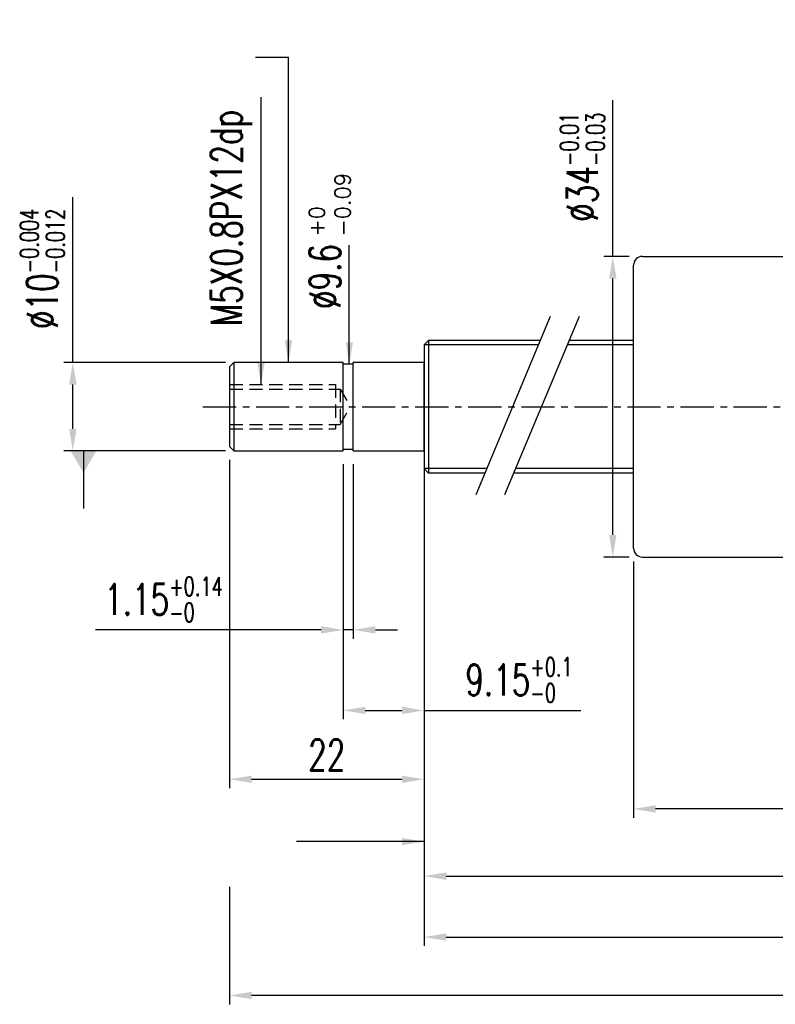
# Model space of a CAD drawing. Extents: x -429 to -114, y 37 to 179.
# Tile 1 of 58: x -429 to -344, y 37 to 149. Entities that reach past the tile are written whole.
import ezdxf

# ---------------------------------------------------------------- set-up
doc = ezdxf.new("R2010")
doc.units = 0
doc.header["$MEASUREMENT"] = 0
doc.header["$PDMODE"] = 2
doc.linetypes.add('CENTER', pattern=[2, 1.25, -0.25, 0.25, -0.25])
doc.linetypes.add('DASHED', pattern=[0.75, 0.5, -0.25])
doc.layers.get('DEFPOINTS').update_dxf_attribs({"linetype": 'CONTINUOUS'})
for name, color, linetype in [('CL', 1, 'CENTER'), ('DIM', 4, 'CONTINUOUS'), ('HID', 2, 'DASHED'), ('OUT', 3, 'CONTINUOUS')]:
    doc.layers.add(name, color=color, linetype=linetype)
doc.styles.add('DIM-7', font='SIMPLEX.shx', dxfattribs={"width": 0.7, "bigfont": 'chineset.shx'})
doc.styles.add('STYLE1', font='txt.shx')
doc.dimstyles.new('CNS', dxfattribs={"dimtxt": 3.5, "dimasz": 2.5, "dimexe": 1, "dimexo": 1.5, "dimgap": 0.09, "dimtad": 0, "dimdsep": 46, "dimtxsty": 'DIM-7', "dimcen": 0.09, "dimclrd": 1, "dimclre": 1, "dimclrt": 4, "dimadec": 0, "dimazin": 0, "dimtfac": 1, "dimtix": 1, "dimtmove": 2, "dimatfit": 3, "dimfxl": 1, "dimtvp": 0.971429, "dimtolj": 1, "dimarcsym": 0})
doc.dimstyles.get("Standard").update_dxf_attribs({"dimtxt": 0.18, "dimasz": 0.18, "dimexe": 0.18, "dimexo": 0.0625, "dimgap": 0.09, "dimtad": 0, "dimtih": 1, "dimtoh": 1, "dimdec": 4, "dimzin": 0, "dimdsep": 46, "dimtxsty": 'STANDARD', "dimcen": 0.09, "dimadec": 0, "dimazin": 0, "dimtfac": 1, "dimtdec": 4, "dimtofl": 0, "dimtmove": 0, "dimatfit": 0, "dimfxl": 1, "dimtolj": 1, "dimtzin": 0, "dimarcsym": 0})

# ---------------------------------------------------------------- blocks, each defined once
blk = doc.blocks.new('*D22')
at = {"layer": 'DEFPOINTS', "color": 0, "transparency": 16777216}
for p in [(-362.08, 121.75), (-358.74, 121.75), (-358.74, 87.75)]:
    blk.add_point(p, dxfattribs=at)
at = {"layer": 'DIM', "color": 7, "lineweight": -2, "transparency": 16777216}
for p, q in [((-362.08, 121.75), (-362.08, 139.43)), ((-360.24, 121.75), (-363.08, 121.75)), ((-362.08, 90.25), (-362.08, 119.25)), ((-360.24, 87.75), (-363.08, 87.75))]:
    blk.add_line(p, q, dxfattribs=at)
at = {"layer": 'DIM', "color": 7, "transparency": 16777216}
for points in [[(-362.5, 119.25), (-361.66, 119.25), (-362.08, 121.75)], [(-362.5, 90.25), (-361.66, 90.25), (-362.08, 87.75)]]:
    blk.add_solid(points, dxfattribs=at)
at = {"layer": 'DIM', "color": 7, "transparency": 16777216, "insert": (-365.53, 131.84), "char_height": 3.5, "attachment_point": 5, "rotation": 90, "style": 'DIM-7'}
blk.add_mtext('\\A1;%%C34{\\H2.100000;\\S-0.01^ -0.03;}', dxfattribs=at)
blk = doc.blocks.new('*D20')
at = {"layer": 'DEFPOINTS', "color": 0, "linetype": 'Continuous', "transparency": 16777216}
for p in [(-359.74, 88.75), (-302.74, 77.5), (-359.74, 59.26)]:
    blk.add_point(p, dxfattribs=at)
at = {"layer": 'DIM', "color": 7, "linetype": 'Continuous', "lineweight": -2, "transparency": 16777216}
for p, q in [((-359.74, 87.25), (-359.74, 58.26)), ((-302.74, 76), (-302.74, 58.26)), ((-305.24, 59.26), (-357.24, 59.26))]:
    blk.add_line(p, q, dxfattribs=at)
at = {"layer": 'DIM', "color": 7, "linetype": 'Continuous', "transparency": 16777216}
for points in [[(-357.24, 59.67), (-357.24, 58.84), (-359.74, 59.26)], [(-305.24, 59.67), (-305.24, 58.84), (-302.74, 59.26)]]:
    blk.add_solid(points, dxfattribs=at)
at = {"layer": 'DIM', "color": 7, "linetype": 'Continuous', "transparency": 16777216, "insert": (-331.24, 62.01), "char_height": 3.5, "attachment_point": 5, "style": 'DIM-7'}
blk.add_mtext('\\A1;57', dxfattribs=at)
blk = doc.blocks.new('*D15')
at = {"layer": 'DEFPOINTS', "color": 0, "linetype": 'Continuous', "transparency": 16777216}
for p in [(-383.42, 99.75), (-255.83, 98.75), (-255.83, 44.77)]:
    blk.add_point(p, dxfattribs=at)
at = {"layer": 'DIM', "color": 7, "linetype": 'Continuous', "lineweight": -2, "transparency": 16777216}
for p, q in [((-383.42, 98.25), (-383.42, 43.77)), ((-255.83, 97.25), (-255.83, 43.77)), ((-380.92, 44.77), (-258.33, 44.77))]:
    blk.add_line(p, q, dxfattribs=at)
at = {"layer": 'DIM', "color": 7, "linetype": 'Continuous', "transparency": 16777216}
for points in [[(-380.92, 45.18), (-380.92, 44.35), (-383.42, 44.77)], [(-258.33, 45.18), (-258.33, 44.35), (-255.83, 44.77)]]:
    blk.add_solid(points, dxfattribs=at)
at = {"layer": 'DIM', "color": 7, "linetype": 'Continuous', "transparency": 16777216, "insert": (-319.63, 47.52), "char_height": 3.5, "attachment_point": 5, "style": 'DIM-7'}
blk.add_mtext('\\A1;L2', dxfattribs=at)
blk = doc.blocks.new('*D14')
at = {"layer": 'DEFPOINTS', "color": 0, "linetype": 'Continuous', "transparency": 16777216}
for p in [(-383.42, 99.75), (-270.83, 97.25), (-270.83, 51.66)]:
    blk.add_point(p, dxfattribs=at)
at = {"layer": 'DIM', "color": 7, "linetype": 'Continuous', "lineweight": -2, "transparency": 16777216}
for p, q in [((-383.42, 98.25), (-383.42, 50.66)), ((-270.83, 95.75), (-270.83, 50.66)), ((-380.92, 51.66), (-273.33, 51.66))]:
    blk.add_line(p, q, dxfattribs=at)
at = {"layer": 'DIM', "color": 7, "linetype": 'Continuous', "transparency": 16777216}
for points in [[(-380.92, 52.08), (-380.92, 51.24), (-383.42, 51.66)], [(-273.33, 52.08), (-273.33, 51.24), (-270.83, 51.66)]]:
    blk.add_solid(points, dxfattribs=at)
at = {"layer": 'DIM', "color": 7, "linetype": 'Continuous', "transparency": 16777216, "insert": (-327.13, 55.33), "char_height": 3.5, "attachment_point": 5, "style": 'DIM-7'}
blk.add_mtext('\\A1;L1 (hardened)', dxfattribs=at)
blk = doc.blocks.new('*D13')
at = {"layer": 'DEFPOINTS', "color": 0, "linetype": 'Continuous', "transparency": 16777216}
for p in [(-210.83, 100.25), (-405.42, 51.94), (-405.42, 38.16)]:
    blk.add_point(p, dxfattribs=at)
at = {"layer": 'DIM', "color": 7, "linetype": 'Continuous', "lineweight": -2, "transparency": 16777216}
for p, q in [((-210.83, 98.75), (-210.83, 37.16)), ((-405.42, 50.44), (-405.42, 37.16)), ((-213.33, 38.16), (-402.92, 38.16))]:
    blk.add_line(p, q, dxfattribs=at)
at = {"layer": 'DIM', "color": 7, "linetype": 'Continuous', "transparency": 16777216}
for points in [[(-402.92, 38.58), (-402.92, 37.75), (-405.42, 38.16)], [(-213.33, 38.58), (-213.33, 37.75), (-210.83, 38.16)]]:
    blk.add_solid(points, dxfattribs=at)
at = {"layer": 'DIM', "color": 7, "linetype": 'Continuous', "transparency": 16777216, "insert": (-308.13, 40.91), "char_height": 3.5, "attachment_point": 5, "style": 'DIM-7'}
blk.add_mtext('\\A1;L3', dxfattribs=at)
blk = doc.blocks.new('*D12')
at = {"layer": 'DEFPOINTS', "color": 0, "linetype": 'Continuous', "transparency": 16777216}
for p in [(-423.13, 109.75), (-404.37, 109.75), (-404.37, 99.75)]:
    blk.add_point(p, dxfattribs=at)
at = {"layer": 'DIM', "color": 7, "linetype": 'Continuous', "lineweight": -2, "transparency": 16777216}
for p, q in [((-423.13, 109.75), (-423.13, 128.44)), ((-405.87, 109.75), (-424.13, 109.75)), ((-423.13, 102.25), (-423.13, 107.25)), ((-405.87, 99.75), (-424.13, 99.75))]:
    blk.add_line(p, q, dxfattribs=at)
at = {"layer": 'DIM', "color": 7, "linetype": 'Continuous', "transparency": 16777216}
for points in [[(-423.55, 107.25), (-422.71, 107.25), (-423.13, 109.75)], [(-423.55, 102.25), (-422.71, 102.25), (-423.13, 99.75)]]:
    blk.add_solid(points, dxfattribs=at)
at = {"layer": 'DIM', "color": 7, "linetype": 'Continuous', "transparency": 16777216, "insert": (-426.58, 120.34), "char_height": 3.5, "attachment_point": 5, "rotation": 90, "style": 'DIM-7'}
blk.add_mtext('\\A1;%%c10{\\H2.100000;\\S-0.004^ -0.012;}', dxfattribs=at)
blk = doc.blocks.new('*D11')
at = {"layer": 'DEFPOINTS', "color": 0, "linetype": 'Continuous', "transparency": 16777216}
for p in [(-392.57, 99.75), (-391.42, 99.75), (-392.57, 79.51)]:
    blk.add_point(p, dxfattribs=at)
at = {"layer": 'DIM', "color": 7, "linetype": 'Continuous', "lineweight": -2, "transparency": 16777216}
for p, q in [((-392.57, 98.25), (-392.57, 78.51)), ((-391.42, 98.25), (-391.42, 78.51)), ((-395.07, 79.51), (-420.55, 79.51)), ((-391.42, 79.51), (-392.57, 79.51)), ((-388.92, 79.51), (-386.42, 79.51))]:
    blk.add_line(p, q, dxfattribs=at)
at = {"layer": 'DIM', "color": 7, "linetype": 'Continuous', "transparency": 16777216}
for points in [[(-395.07, 79.93), (-395.07, 79.09), (-392.57, 79.51)], [(-388.92, 79.93), (-388.92, 79.09), (-391.42, 79.51)]]:
    blk.add_solid(points, dxfattribs=at)
at = {"layer": 'DIM', "color": 7, "linetype": 'Continuous', "transparency": 16777216, "insert": (-412.89, 82.96), "char_height": 3.5, "attachment_point": 5, "style": 'DIM-7'}
blk.add_mtext('\\A1;1.15{\\H2.100000;\\S+0.14^ -0;}', dxfattribs=at)
blk = doc.blocks.new('*D10')
at = {"layer": 'DEFPOINTS', "color": 0, "linetype": 'Continuous', "transparency": 16777216}
for p in [(-392.57, 99.75), (-383.42, 99.75), (-383.42, 70.4)]:
    blk.add_point(p, dxfattribs=at)
at = {"layer": 'DIM', "color": 7, "linetype": 'Continuous', "lineweight": -2, "transparency": 16777216}
for p, q in [((-392.57, 98.25), (-392.57, 69.4)), ((-383.42, 98.25), (-383.42, 69.4)), ((-390.07, 70.4), (-385.92, 70.4)), ((-383.42, 70.4), (-365.7, 70.4))]:
    blk.add_line(p, q, dxfattribs=at)
at = {"layer": 'DIM', "color": 7, "linetype": 'Continuous', "transparency": 16777216}
for points in [[(-390.07, 70.82), (-390.07, 69.99), (-392.57, 70.4)], [(-385.92, 70.82), (-385.92, 69.99), (-383.42, 70.4)]]:
    blk.add_solid(points, dxfattribs=at)
at = {"layer": 'DIM', "color": 7, "linetype": 'Continuous', "transparency": 16777216, "insert": (-372.69, 73.85), "char_height": 3.5, "attachment_point": 5, "style": 'DIM-7'}
blk.add_mtext('\\A1;9.15{\\H2.100000;\\S+0.1^ -0;}', dxfattribs=at)
blk = doc.blocks.new('*D9')
at = {"layer": 'DEFPOINTS', "color": 0, "linetype": 'Continuous', "transparency": 16777216}
for p in [(-405.42, 100.25), (-383.42, 99.75), (-383.42, 62.62)]:
    blk.add_point(p, dxfattribs=at)
at = {"layer": 'DIM', "color": 7, "linetype": 'Continuous', "lineweight": -2, "transparency": 16777216}
for p, q in [((-405.42, 98.75), (-405.42, 61.62)), ((-383.42, 98.25), (-383.42, 61.62)), ((-402.92, 62.62), (-385.92, 62.62))]:
    blk.add_line(p, q, dxfattribs=at)
at = {"layer": 'DIM', "color": 7, "linetype": 'Continuous', "transparency": 16777216}
for points in [[(-402.92, 63.03), (-402.92, 62.2), (-405.42, 62.62)], [(-385.92, 63.03), (-385.92, 62.2), (-383.42, 62.62)]]:
    blk.add_solid(points, dxfattribs=at)
at = {"layer": 'DIM', "color": 7, "linetype": 'Continuous', "transparency": 16777216, "insert": (-394.42, 65.37), "char_height": 3.5, "attachment_point": 5, "style": 'DIM-7'}
blk.add_mtext('\\A1;22', dxfattribs=at)

msp = doc.modelspace()

# ---------------------------------------------------------------- linework, layer by layer
at = {"layer": 'CL', "color": 7, "linetype": 'CENTER', "ltscale": 3}
msp.add_line((-408.42, 104.752), (-301.674, 104.752), dxfattribs=at)
at = {"layer": 'DIM', "color": 7}
for p, q in [((-369.15, 114.945), (-377.564, 94.772)), ((-365.9, 114.945), (-374.313, 94.772))]:
    msp.add_line(p, q, dxfattribs=at)
at = {"layer": 'DIM', "color": 7, "linetype": 'Continuous'}
for p, q in [((-370.482, 111.752), (-383.42, 111.752)), ((-359.736, 111.752), (-367.232, 111.752)), ((-376.321, 97.752), (-383.42, 97.752)), ((-359.736, 97.752), (-373.071, 97.752))]:
    msp.add_line(p, q, dxfattribs=at)
at = {"layer": 'HID', "color": 7, "ltscale": 3}
for p, q in [((-405.42, 107.252), (-393.42, 107.252)), ((-393.42, 107.252), (-393.42, 102.252)), ((-405.42, 106.752), (-392.92, 106.752)), ((-392.92, 106.752), (-392.92, 102.752)), ((-392.92, 106.752), (-391.765, 104.752)), ((-392.92, 102.752), (-391.765, 104.752)), ((-405.42, 102.752), (-392.92, 102.752)), ((-405.42, 102.252), (-393.42, 102.252))]:
    msp.add_line(p, q, dxfattribs=at)
at = {"layer": 'OUT', "color": 7}
for p, q in [((-358.736, 121.752), (-313.445, 121.752)), ((-359.736, 88.752), (-359.736, 120.752)), ((-358.736, 87.752), (-313.445, 87.752))]:
    msp.add_line(p, q, dxfattribs=at)
at = {"layer": 'OUT', "color": 7, "linetype": 'Continuous'}
for p, q in [((-382.92, 112.252), (-383.42, 111.752)), ((-383.42, 111.752), (-383.42, 97.752)), ((-370.274, 112.252), (-382.92, 112.252)), ((-382.92, 112.252), (-382.92, 97.252)), ((-359.736, 112.252), (-367.023, 112.252)), ((-404.92, 109.752), (-405.42, 109.252)), ((-405.42, 109.252), (-405.42, 100.252)), ((-404.92, 109.752), (-404.92, 99.752)), ((-392.57, 109.752), (-404.92, 109.752)), ((-392.57, 99.752), (-392.57, 109.752)), ((-391.42, 109.552), (-392.57, 109.552)), ((-391.42, 99.752), (-391.42, 109.752)), ((-383.42, 109.752), (-391.42, 109.752)), ((-383.42, 99.752), (-383.42, 109.752)), ((-405.42, 100.252), (-404.92, 99.752)), ((-404.92, 99.752), (-392.57, 99.752)), ((-392.57, 99.952), (-391.42, 99.952)), ((-391.42, 99.752), (-383.42, 99.752)), ((-383.42, 97.752), (-382.92, 97.252)), ((-376.53, 97.252), (-382.92, 97.252)), ((-359.736, 97.252), (-373.279, 97.252))]:
    msp.add_line(p, q, dxfattribs=at)
at = {"layer": 'OUT', "color": 7}
for centre, start, end in [((-358.736, 120.752), 90, 180), ((-358.736, 88.752), 180, 270)]:
    msp.add_arc(centre, 1, start, end, dxfattribs=at)

# ---------------------------------------------------------------- texts
at = {"layer": 'DIM', "color": 7, "style": 'STYLE1'}
for s, p in [('-0.09', (-391.751, 124)), ('+0', (-394.667, 124))]:
    msp.add_text(s, height=1.75, rotation=90, dxfattribs=at).set_placement(p)
at = {"layer": 'DIM', "color": 7, "insert": (-405.182, 113.871), "char_height": 3.5, "attachment_point": 4, "rotation": 90, "style": 'DIM-7'}
msp.add_mtext('\\A1;M5X0.8PX12dp', dxfattribs=at)
at = {"layer": 'DIM', "color": 7, "linetype": 'Continuous', "insert": (-394.62, 115.807), "char_height": 3.5, "attachment_point": 4, "rotation": 90, "style": 'DIM-7'}
msp.add_mtext('%%c9.6', dxfattribs=at)

# ---------------------------------------------------------------- dimensions: what is measured, and where the dimension line sits
at = {"layer": 'DIM', "color": 7}
dim = msp.add_linear_dim(base=(-362.081, 121.752), p1=(-358.736, 87.752), p2=(-358.736, 121.752), angle=90, text='%%C<>', dimstyle='CNS', override={"dimgap": 1, "dimtad": 1, "dimclrd": 7, "dimclre": 7, "dimclrt": 7, "dimtol": 1, "dimtp": -0.01, "dimtm": 0.03, "dimtfac": 0.6, "dimtmove": 0}, dxfattribs=at)
dim.commit()
dim.dimension.update_dxf_attribs({"geometry": '*D22', "text_midpoint": (-362.081, 131.843), "dimtype": 160})
at = {"layer": 'DIM', "color": 7, "linetype": 'Continuous'}
dim = msp.add_linear_dim(base=(-423.129, 109.752), p1=(-404.37, 99.752), p2=(-404.37, 109.752), angle=90, text='%%c<>', dimstyle='STANDARD', override={"dimtxt": 3.5, "dimasz": 2.5, "dimexe": 1, "dimexo": 1.5, "dimgap": 1, "dimtad": 1, "dimtih": 0, "dimtoh": 0, "dimdec": 2, "dimzin": 8, "dimtxsty": 'DIM-7', "dimclrd": 7, "dimclre": 7, "dimclrt": 7, "dimtol": 1, "dimtp": -0.004, "dimtm": 0.012, "dimtfac": 0.6, "dimtix": 1, "dimtofl": 1, "dimatfit": 3, "dimtzin": 8}, dxfattribs=at)
dim.commit()
dim.dimension.update_dxf_attribs({"geometry": '*D12', "text_midpoint": (-423.129, 120.345), "dimtype": 160})
for base, p1, p2, text, picture, middle in [((-405.42, 38.163), (-210.831, 100.252), (-405.42, 51.936), 'L3', '*D13', (-308.125, 40.913)), ((-255.831, 44.767), (-383.42, 99.752), (-255.831, 98.752), 'L2', '*D15', (-319.625, 47.517))]:
    dim = msp.add_linear_dim(base=base, p1=p1, p2=p2, text=text, dimstyle='STANDARD', override={"dimtxt": 3.5, "dimasz": 2.5, "dimexe": 1, "dimexo": 1.5, "dimgap": 1, "dimtad": 1, "dimtih": 0, "dimtoh": 0, "dimdec": 2, "dimzin": 8, "dimtxsty": 'DIM-7', "dimclrd": 7, "dimclre": 7, "dimclrt": 7, "dimtfac": 0.6, "dimtix": 1, "dimtofl": 1, "dimatfit": 3, "dimtzin": 8}, dxfattribs=at)
    dim.commit()
    dim.dimension.update_dxf_attribs({"geometry": picture, "text_midpoint": middle})
for base, p1, p2, picture, middle in [((-383.42, 62.618), (-405.42, 100.252), (-383.42, 99.752), '*D9', (-394.42, 65.368)), ((-359.736, 59.255), (-302.736, 77.502), (-359.736, 88.752), '*D20', (-331.236, 62.005))]:
    dim = msp.add_linear_dim(base=base, p1=p1, p2=p2, dimstyle='STANDARD', override={"dimtxt": 3.5, "dimasz": 2.5, "dimexe": 1, "dimexo": 1.5, "dimgap": 1, "dimtad": 1, "dimtih": 0, "dimtoh": 0, "dimdec": 2, "dimzin": 8, "dimtxsty": 'DIM-7', "dimclrd": 7, "dimclre": 7, "dimclrt": 7, "dimtfac": 0.6, "dimtix": 1, "dimtofl": 1, "dimatfit": 3, "dimtzin": 8}, dxfattribs=at)
    dim.commit()
    dim.dimension.update_dxf_attribs({"geometry": picture, "text_midpoint": middle})
for base, p1, p2, override, picture, middle in [((-392.57, 79.511), (-391.42, 99.752), (-392.57, 99.752), {"dimtxt": 3.5, "dimasz": 2.5, "dimexe": 1, "dimexo": 1.5, "dimgap": 1, "dimtad": 1, "dimtih": 0, "dimtoh": 0, "dimdec": 2, "dimzin": 8, "dimtxsty": 'DIM-7', "dimclrd": 7, "dimclre": 7, "dimclrt": 7, "dimtol": 1, "dimtp": 0.14, "dimtfac": 0.6, "dimtix": 1, "dimtofl": 1, "dimatfit": 3, "dimtzin": 8}, '*D11', (-412.893, 79.511)), ((-383.42, 70.402), (-392.57, 99.752), (-383.42, 99.752), {"dimtxt": 3.5, "dimasz": 2.5, "dimexe": 1, "dimexo": 1.5, "dimgap": 1, "dimtad": 1, "dimtih": 0, "dimtoh": 0, "dimdec": 2, "dimzin": 8, "dimtxsty": 'DIM-7', "dimclrd": 7, "dimclre": 7, "dimclrt": 7, "dimtol": 1, "dimtp": 0.1, "dimtfac": 0.6, "dimtix": 1, "dimtofl": 1, "dimatfit": 3, "dimtzin": 8}, '*D10', (-372.686, 70.402))]:
    dim = msp.add_linear_dim(base=base, p1=p1, p2=p2, dimstyle='STANDARD', override=override, dxfattribs=at)
    dim.commit()
    dim.dimension.update_dxf_attribs({"geometry": picture, "text_midpoint": middle, "dimtype": 160})
dim = msp.add_linear_dim(base=(-270.831, 51.661), p1=(-383.42, 99.752), p2=(-270.831, 97.252), text='L1 (hardened)', dimstyle='STANDARD', override={"dimtxt": 3.5, "dimasz": 2.5, "dimexe": 1, "dimexo": 1.5, "dimgap": 1, "dimtad": 1, "dimtih": 0, "dimtoh": 0, "dimdec": 2, "dimzin": 8, "dimtxsty": 'DIM-7', "dimclrd": 7, "dimclre": 7, "dimclrt": 7, "dimtfac": 0.6, "dimtix": 1, "dimtofl": 1, "dimatfit": 3, "dimtzin": 8}, dxfattribs=at)
dim.commit()
dim.dimension.update_dxf_attribs({"geometry": '*D14', "text_midpoint": (-327.125, 51.661), "dimtype": 160})

# ---------------------------------------------------------------- leaders
for points, override in [([(-398.745, 109.752), (-398.745, 144.259), (-402.49, 144.259)], {"dimtxt": 3.5, "dimasz": 2.5, "dimexe": 1, "dimexo": 1.5, "dimgap": 1, "dimtad": 1, "dimtih": 0, "dimtoh": 0, "dimdec": 2, "dimzin": 8, "dimtxsty": 'DIM-7', "dimclrd": 7, "dimclre": 7, "dimclrt": 7, "dimtfac": 0.6, "dimtix": 1, "dimtofl": 1, "dimatfit": 3, "dimtzin": 8}), ([(-421.922, 99.752), (-421.922, 93.239)], {"dimtxt": 3.5, "dimasz": 2.5, "dimexe": 1, "dimexo": 1.5, "dimgap": 1, "dimtad": 1, "dimtih": 0, "dimtoh": 0, "dimdec": 2, "dimzin": 8, "dimtxsty": 'DIM-7', "dimclrd": 7, "dimclre": 4, "dimclrt": 1, "dimtfac": 0.6, "dimtix": 1, "dimtofl": 1, "dimldrblk": 'DATUMFILLED', "dimtzin": 8}), ([(-383.42, 55.561), (-397.829, 55.561)], {"dimtxt": 3.5, "dimasz": 2.5, "dimexe": 1, "dimexo": 1.5, "dimgap": 1, "dimtad": 1, "dimtih": 0, "dimtoh": 0, "dimdec": 2, "dimzin": 8, "dimtxsty": 'DIM-7', "dimclrd": 7, "dimclre": 7, "dimclrt": 7, "dimtfac": 0.6, "dimtix": 1, "dimtofl": 1, "dimatfit": 3, "dimtzin": 8})]:
    msp.add_leader(points, dimstyle='STANDARD', override=override, dxfattribs=at)
at = {"layer": 'DIM', "color": 7, "linetype": 'Continuous', "annotation_type": 0, "has_hookline": 1, "hookline_direction": 0, "horizontal_direction": (0, 1, 0)}
for points, text_width in [([(-401.849, 107.252), (-401.849, 112.871)], 25.9), ([(-391.87, 109.552), (-391.87, 114.807)], 7.233)]:
    msp.add_leader(points, dimstyle='STANDARD', override={"dimtxt": 3.5, "dimasz": 2.5, "dimexe": 1, "dimexo": 1.5, "dimgap": 1, "dimtad": 1, "dimtih": 0, "dimtoh": 0, "dimdec": 2, "dimzin": 8, "dimtxsty": 'DIM-7', "dimclrd": 7, "dimclre": 7, "dimclrt": 7, "dimtfac": 0.6, "dimtix": 1, "dimtofl": 1, "dimatfit": 3, "dimtzin": 8}, dxfattribs=dict(at, text_width=text_width))

doc.saveas('drawing.dxf')
